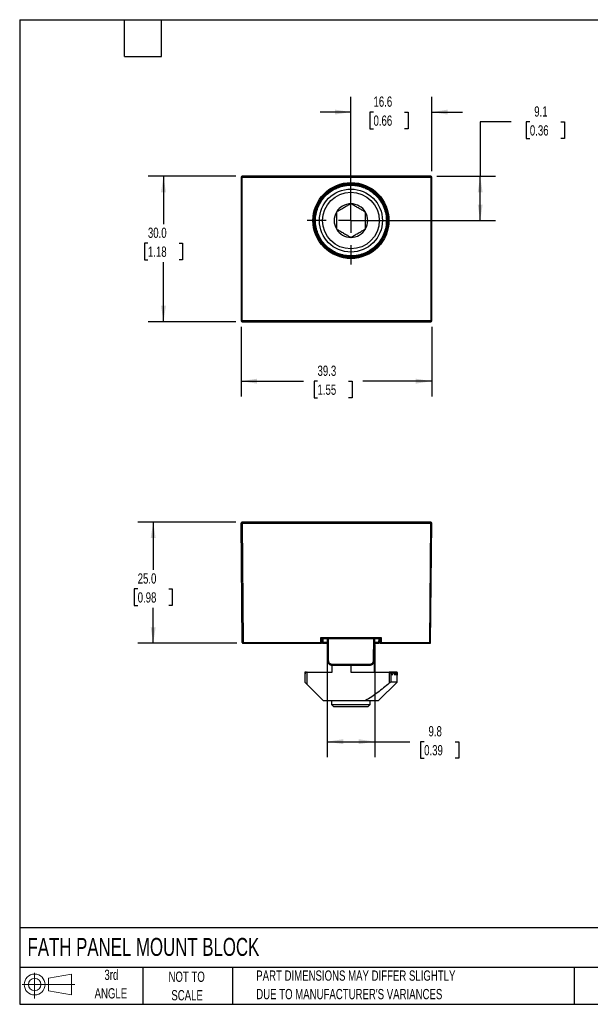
# Model space of a CAD drawing. Header units: millimetres. Extents: x 6 to 273, y 6 to 210.
# Tile 1 of 2: x 6 to 124, y 6 to 210. Entities that reach past the tile are written whole.
import ezdxf

# ---------------------------------------------------------------- set-up
doc = ezdxf.new("R2010")
doc.units = ezdxf.units.MM
doc.linetypes.add('CENTERX2', pattern=[20.32, 12.7, -2.54, 2.54, -2.54])
doc.layers.add('CENTER', color=40, linetype='CENTERX2')
doc.layers.add('SLD-DEFPOINTS', color=7, linetype='Continuous')
doc.layers.add('DIMENSIONS', color=140, linetype='Continuous', lineweight=25)
doc.layers.add('TEXT', color=140, linetype='Continuous', lineweight=25)
doc.styles.add('SLDTEXTSTYLE0', font='TXT', dxfattribs={"width": 0.7})
doc.dimstyles.new('SLDDIMSTYLE0', dxfattribs={"dimtxt": 2.158008, "dimasz": 3.302, "dimexe": 0, "dimexo": 0.0625, "dimgap": 0.539502, "dimtad": 0, "dimtih": 1, "dimtoh": 1, "dimrnd": 1e-09, "dimzin": 12, "dimdsep": 46, "dimtxsty": 'SLDTEXTSTYLE0', "dimsah": 1, "dimcen": 0.09, "dimadec": 0, "dimazin": 3, "dimtfac": 1, "dimtofl": 0, "dimtmove": 0, "dimatfit": 3, "dimfxl": 0, "dimfrac": 2, "dimtolj": 1, "dimtzin": 12, "dimarcsym": 0})
doc.dimstyles.new('SLDDIMSTYLE1', dxfattribs={"dimtxt": 2.158008, "dimasz": 3.302, "dimexe": 0, "dimexo": 0.0625, "dimgap": 0.539502, "dimtad": 0, "dimtih": 1, "dimtoh": 1, "dimrnd": 1e-09, "dimzin": 4, "dimdsep": 46, "dimtxsty": 'SLDTEXTSTYLE0', "dimsah": 1, "dimcen": 0.09, "dimadec": 0, "dimazin": 1, "dimtfac": 1, "dimtofl": 0, "dimtmove": 0, "dimatfit": 3, "dimfxl": 0, "dimfrac": 2, "dimtolj": 1, "dimtzin": 12, "dimarcsym": 0})
doc.dimstyles.new('SLDDIMSTYLE2', dxfattribs={"dimtxt": 2.158008, "dimasz": 3.302, "dimexe": 0, "dimexo": 0.0625, "dimgap": 0.539502, "dimtad": 0, "dimtih": 1, "dimtoh": 1, "dimrnd": 1e-09, "dimzin": 12, "dimdsep": 46, "dimtxsty": 'SLDTEXTSTYLE0', "dimsah": 1, "dimcen": 0.09, "dimadec": 0, "dimazin": 3, "dimtfac": 1, "dimtmove": 0, "dimatfit": 0, "dimfxl": 0, "dimfrac": 2, "dimtolj": 1, "dimtzin": 12, "dimarcsym": 0})

# ---------------------------------------------------------------- blocks, each defined once
blk = doc.blocks.new('Block11')
at = {"color": 7, "linetype": 'Continuous', "lineweight": 18}
for p, q in [((2.59, 5.31), (2.59, 0)), ((5.48, 4.17), (10.18, 5.03)), ((5.48, 1.6), (5.48, 4.17)), ((10.18, 5.03), (10.18, 0.73)), ((0, 2.88), (10.87, 2.88)), ((5.48, 1.6), (10.18, 0.73))]:
    blk.add_line(p, q, dxfattribs=at)
for radius in [2.15, 1.29]:
    blk.add_circle((2.59, 2.88), radius, dxfattribs=at)
blk = doc.blocks.new('Block12')
at = {"layer": 'SLD-DEFPOINTS'}
blk.add_blockref('Block11', (0, 0), dxfattribs=at)
blk = doc.blocks.new('SW_NOTE_0_2')
at = {"layer": 'TEXT', "color": 0, "char_height": 2.1167, "attachment_point": 1, "style": 'SLDTEXTSTYLE0'}
for s, insert in [('PART DIMENSIONS MAY DIFFER SLIGHTLY', (0, 2.73)), ("DUE TO MANUFACTURER'S VARIANCES", (0, -1.09))]:
    blk.add_mtext(s, dxfattribs=dict(at, insert=insert))
blk = doc.blocks.new('SW_NOTE_0_3')
at = {"layer": 'TEXT', "color": 0, "char_height": 2.117, "attachment_point": 2, "style": 'SLDTEXTSTYLE0'}
for s, insert in [('NOT TO', (5.26, 2.73)), ('SCALE', (5.35, -1.09))]:
    blk.add_mtext(s, dxfattribs=dict(at, insert=insert))
blk = doc.blocks.new('SW_NOTE_0_4')
at = {"layer": 'TEXT', "color": 0, "char_height": 2.117, "attachment_point": 2, "style": 'SLDTEXTSTYLE0'}
for s, insert in [('3rd', (2.32, 2.73)), ('ANGLE', (2.22, -1.09))]:
    blk.add_mtext(s, dxfattribs=dict(at, insert=insert))
blk = doc.blocks.new('_D')
at = {"layer": 'DIMENSIONS'}
for p, q in [((69.74, 80.58), (69.74, 57.38)), ((79.54, 80.58), (79.54, 57.38)), ((69.74, 60.55), (79.54, 60.55)), ((79.54, 60.55), (86.81, 60.55)), ((89.73, 60.55), (89.01, 60.55)), ((89.01, 60.55), (89.01, 57.12)), ((96.14, 60.55), (96.87, 60.55)), ((96.87, 60.55), (96.87, 57.12)), ((89.01, 57.12), (89.73, 57.12)), ((96.87, 57.12), (96.14, 57.12))]:
    blk.add_line(p, q, dxfattribs=at)
for points in [[(69.74, 60.55), (73.04, 60.04), (73.04, 61.06)], [(79.54, 60.55), (76.24, 61.06), (76.24, 60.04)]]:
    blk.add_solid(points, dxfattribs=at)
at = {"layer": 'DIMENSIONS', "char_height": 2.117, "attachment_point": 1, "style": 'SLDTEXTSTYLE0'}
for s, insert in [('9.8', (90.63, 63.76)), ('0.39', (89.73, 59.85))]:
    blk.add_mtext(s, dxfattribs=dict(at, insert=insert))
blk = doc.blocks.new('_D_1')
at = {"layer": 'DIMENSIONS'}
for p, q in [((50.92, 105.85), (30.7, 105.85)), ((33.87, 105.85), (33.87, 95.99)), ((30.67, 92.08), (29.94, 92.08)), ((29.94, 92.08), (29.94, 88.65)), ((37.08, 92.08), (37.8, 92.08)), ((37.8, 92.08), (37.8, 88.65)), ((29.94, 88.65), (30.67, 88.65)), ((33.87, 80.85), (33.87, 88.17)), ((37.8, 88.65), (37.08, 88.65)), ((51.13, 80.85), (30.7, 80.85))]:
    blk.add_line(p, q, dxfattribs=at)
for points in [[(33.87, 105.85), (33.36, 102.55), (34.38, 102.55)], [(33.87, 80.85), (34.38, 84.15), (33.36, 84.15)]]:
    blk.add_solid(points, dxfattribs=at)
at = {"layer": 'DIMENSIONS', "char_height": 2.117, "attachment_point": 1, "style": 'SLDTEXTSTYLE0'}
for s, insert in [('25.0', (30.67, 95.29)), ('0.98', (30.67, 91.38))]:
    blk.add_mtext(s, dxfattribs=dict(at, insert=insert))
blk = doc.blocks.new('_D_5')
at = {"layer": 'DIMENSIONS'}
for p, q in [((107.64, 188.46), (101.29, 188.46)), ((101.29, 188.46), (101.29, 177.23)), ((111.53, 188.46), (110.8, 188.46)), ((110.8, 188.46), (110.8, 185.03)), ((117.94, 188.46), (118.66, 188.46)), ((118.66, 188.46), (118.66, 185.03)), ((110.8, 185.03), (111.53, 185.03)), ((118.66, 185.03), (117.94, 185.03)), ((92.36, 177.23), (104.46, 177.23)), ((101.29, 168.1), (101.29, 177.23)), ((75.91, 168.1), (104.46, 168.1))]:
    blk.add_line(p, q, dxfattribs=at)
for points in [[(101.29, 177.23), (100.78, 173.92), (101.79, 173.92)], [(101.29, 168.1), (101.79, 171.4), (100.78, 171.4)]]:
    blk.add_solid(points, dxfattribs=at)
at = {"layer": 'DIMENSIONS', "char_height": 2.117, "attachment_point": 1, "style": 'SLDTEXTSTYLE0'}
for s, insert in [('9.1', (112.43, 191.67)), ('0.36', (111.53, 187.76))]:
    blk.add_mtext(s, dxfattribs=dict(at, insert=insert))
blk = doc.blocks.new('_D_6')
at = {"layer": 'DIMENSIONS'}
for p, q in [((74.64, 169.37), (74.64, 193.66)), ((91.29, 178.3), (91.29, 193.66)), ((74.64, 190.49), (68.29, 190.49)), ((79.29, 190.49), (78.56, 190.49)), ((78.56, 190.49), (78.56, 187.06)), ((85.7, 190.49), (86.42, 190.49)), ((86.42, 190.49), (86.42, 187.06)), ((91.29, 190.49), (97.64, 190.49)), ((78.56, 187.06), (79.29, 187.06)), ((86.42, 187.06), (85.7, 187.06))]:
    blk.add_line(p, q, dxfattribs=at)
for points in [[(74.64, 190.49), (71.34, 190.99), (71.34, 189.98)], [(91.29, 190.49), (94.59, 189.98), (94.59, 190.99)]]:
    blk.add_solid(points, dxfattribs=at)
at = {"layer": 'DIMENSIONS', "char_height": 2.117, "attachment_point": 1, "style": 'SLDTEXTSTYLE0'}
for s, insert in [('16.6', (79.29, 193.7)), ('0.66', (79.29, 189.78))]:
    blk.add_mtext(s, dxfattribs=dict(at, insert=insert))
blk = doc.blocks.new('_D_7')
at = {"layer": 'DIMENSIONS'}
for p, q in [((51.99, 146.16), (51.99, 131.78)), ((91.29, 146.16), (91.29, 131.78)), ((51.99, 134.95), (64.83, 134.95)), ((67.75, 134.95), (67.03, 134.95)), ((67.03, 134.95), (67.03, 131.52)), ((74.17, 134.95), (74.89, 134.95)), ((74.89, 134.95), (74.89, 131.52)), ((91.29, 134.95), (77.09, 134.95)), ((67.03, 131.52), (67.75, 131.52)), ((74.89, 131.52), (74.17, 131.52))]:
    blk.add_line(p, q, dxfattribs=at)
for points in [[(51.99, 134.95), (55.29, 134.44), (55.29, 135.46)], [(91.29, 134.95), (87.98, 135.46), (87.98, 134.44)]]:
    blk.add_solid(points, dxfattribs=at)
at = {"layer": 'DIMENSIONS', "char_height": 2.117, "attachment_point": 1, "style": 'SLDTEXTSTYLE0'}
for s, insert in [('39.3', (67.75, 138.16)), ('1.55', (67.75, 134.25))]:
    blk.add_mtext(s, dxfattribs=dict(at, insert=insert))
blk = doc.blocks.new('_D_8')
at = {"layer": 'DIMENSIONS'}
for p, q in [((50.92, 177.23), (32.81, 177.23)), ((35.99, 177.23), (35.99, 167.34)), ((32.78, 163.43), (32.06, 163.43)), ((32.06, 163.43), (32.06, 160)), ((39.2, 163.43), (39.92, 163.43)), ((39.92, 163.43), (39.92, 160)), ((32.06, 160), (32.78, 160)), ((35.99, 147.23), (35.99, 159.51)), ((39.92, 160), (39.2, 160)), ((50.92, 147.23), (32.81, 147.23))]:
    blk.add_line(p, q, dxfattribs=at)
for points in [[(35.99, 177.23), (35.48, 173.92), (36.5, 173.92)], [(35.99, 147.23), (36.5, 150.53), (35.48, 150.53)]]:
    blk.add_solid(points, dxfattribs=at)
at = {"layer": 'DIMENSIONS', "char_height": 2.117, "attachment_point": 1, "style": 'SLDTEXTSTYLE0'}
for s, insert in [('30.0', (32.78, 166.64)), ('1.18', (32.78, 162.73))]:
    blk.add_mtext(s, dxfattribs=dict(at, insert=insert))
blk = doc.blocks.new('SW_CENTERMARKSYMBOL_1')
at = {"layer": 'CENTER', "color": 0}
for p, q in [((0, 5.08), (0, 9.04)), ((0, 0), (0, 2.54)), ((-5.08, 0), (-9.04, 0)), ((0, 0), (-2.54, 0)), ((0, 0), (0, -2.54)), ((0, 0), (2.54, 0)), ((5.08, 0), (9.04, 0)), ((0, -5.08), (0, -9.04))]:
    blk.add_line(p, q, dxfattribs=at)

msp = doc.modelspace()

# ---------------------------------------------------------------- linework, layer by layer
for p, q in [((51.989, 177.025), (51.989, 147.429)), ((52.189, 177.025), (51.989, 177.025)), ((52.189, 177.225), (52.189, 177.025)), ((91.086, 177.225), (52.189, 177.225)), ((52.189, 147.429), (52.189, 177.025)), ((52.189, 177.025), (91.086, 177.025)), ((91.086, 177.025), (91.086, 177.225)), ((91.086, 177.025), (91.086, 147.429)), ((91.286, 177.025), (91.086, 177.025)), ((91.286, 147.429), (91.286, 177.025)), ((51.989, 147.429), (52.189, 147.429)), ((91.086, 147.429), (52.189, 147.429)), ((52.189, 147.429), (52.189, 147.229)), ((52.189, 147.229), (91.086, 147.229)), ((91.086, 147.429), (91.286, 147.429)), ((91.086, 147.229), (91.086, 147.429)), ((52.189, 105.848), (52.189, 105.648)), ((91.086, 105.848), (52.189, 105.848)), ((91.086, 105.646), (91.086, 105.848)), ((52.204, 81.046), (51.989, 105.646)), ((52.189, 105.648), (52.189, 105.646)), ((52.189, 105.646), (91.086, 105.646)), ((52.189, 105.646), (52.404, 81.046)), ((90.871, 81.046), (91.086, 105.646)), ((91.071, 81.046), (91.286, 105.646)), ((68.438, 82.046), (80.838, 82.046)), ((68.438, 81.046), (68.438, 82.046)), ((68.638, 81.848), (80.638, 81.848)), ((68.638, 81.048), (68.638, 81.848)), ((68.732, 81.043), (68.711, 81.848)), ((68.932, 81.048), (68.911, 81.848)), ((69.738, 81.848), (69.777, 77.339)), ((69.938, 81.848), (69.977, 77.339)), ((79.298, 77.339), (79.338, 81.848)), ((79.498, 77.339), (79.538, 81.848)), ((80.364, 81.848), (80.343, 81.048)), ((80.564, 81.848), (80.543, 81.043)), ((80.564, 81.848), (80.595, 81.848)), ((80.638, 81.848), (80.638, 81.048)), ((80.838, 82.046), (80.838, 81.046)), ((52.404, 81.046), (68.438, 81.046)), ((52.404, 81.046), (52.404, 80.848)), ((52.404, 80.848), (68.438, 80.848)), ((68.438, 80.848), (68.438, 81.046)), ((68.732, 81.043), (68.932, 81.048)), ((68.932, 81.048), (68.932, 80.848)), ((69.745, 81.048), (68.932, 81.048)), ((68.932, 80.848), (69.746, 80.848)), ((79.529, 80.848), (80.343, 80.848)), ((80.343, 81.048), (79.531, 81.048)), ((80.343, 81.048), (80.343, 80.848)), ((80.343, 81.048), (80.543, 81.043)), ((80.838, 81.046), (90.871, 81.046)), ((80.838, 81.046), (80.838, 80.848)), ((80.838, 80.848), (90.871, 80.848)), ((90.871, 80.848), (90.871, 81.046)), ((69.788, 74.898), (69.788, 77.288)), ((79.488, 74.898), (79.488, 77.288)), ((70.777, 76.546), (78.498, 76.546)), ((70.777, 76.348), (70.777, 76.546)), ((70.777, 76.348), (78.498, 76.348)), ((70.788, 74.898), (70.788, 76.348)), ((74.638, 76.348), (74.638, 74.898)), ((78.498, 76.348), (78.498, 76.546)), ((65.459, 74.865), (65.138, 74.865)), ((65.138, 74.865), (65.138, 74.807)), ((65.138, 74.807), (65.138, 74.398)), ((65.138, 74.807), (65.349, 74.807)), ((65.138, 74.398), (65.138, 72.848)), ((65.638, 72.348), (65.638, 74.898)), ((65.638, 74.898), (70.788, 74.898)), ((74.638, 74.898), (82.517, 74.898)), ((82.517, 74.898), (82.517, 72.6)), ((83.638, 74.898), (82.517, 74.898)), ((83.469, 74.865), (82.695, 74.865)), ((82.805, 74.807), (83.412, 74.807)), ((82.954, 72.848), (82.954, 74.64)), ((83.903, 74.865), (83.469, 74.865)), ((83.524, 74.807), (83.869, 74.807)), ((84.112, 74.865), (83.903, 74.865)), ((83.933, 74.807), (84.1, 74.807)), ((84.138, 74.865), (84.112, 74.865)), ((84.121, 74.807), (84.138, 74.807)), ((84.138, 74.807), (84.138, 74.865)), ((84.138, 74.807), (84.138, 74.248)), ((84.138, 72.848), (84.138, 74.248)), ((65.138, 72.848), (65.638, 72.348)), ((68.938, 69.048), (65.638, 72.348)), ((80.338, 69.048), (84.138, 72.848)), ((84.138, 72.848), (82.954, 72.848)), ((68.938, 69.048), (77.632, 69.048)), ((70.638, 69.048), (70.638, 68.256)), ((70.638, 68.256), (71.146, 67.748)), ((70.638, 68.256), (78.638, 68.256)), ((78.13, 67.748), (71.146, 67.748)), ((77.632, 69.048), (80.338, 69.048)), ((78.13, 67.748), (78.638, 68.256)), ((78.638, 68.256), (78.638, 69.048))]:
    msp.add_line(p, q)
at = {"color": 7, "linetype": 'Continuous', "lineweight": 18}
for p, q in [((69.738, 81.848), (69.777, 77.339)), ((79.498, 77.339), (79.538, 81.848))]:
    msp.add_line(p, q, dxfattribs=at)
for radius in [7.638, 7.503, 6.5, 5.85]:
    msp.add_circle((74.638, 168.097), radius)
for centre, radius, start, end in [((52.189, 177.025), 0.2, 90, 180), ((91.086, 177.025), 0.2, 0, 90), ((74.638, 168.097), 3.464, 90, 150), ((74.638, 168.097), 3.464, 30, 90), ((74.638, 168.097), 3.464, 150, 210), ((74.638, 168.097), 3.464, 330, 30), ((74.638, 168.097), 3.464, 210, 270), ((74.638, 168.097), 3.464, 270, 330), ((52.189, 147.429), 0.2, 180, 270), ((91.086, 147.429), 0.2, 270.00511, 359.99489), ((52.189, 105.648), 0.2, 90, 180.5), ((91.086, 105.648), 0.2, 0, 90), ((52.089, 111.376), 5.731, 269.0002, 270.9998), ((91.186, 111.376), 5.731, 269.0002, 270.9998), ((91.086, 105.648), 0.2, 359.5, 0), ((52.304, 86.776), 5.731, 269.0002, 270.9998), ((52.404, 81.048), 0.2, 180.5, 270), ((68.488, 86.777), 5.731, 269.50017, 271.49979), ((68.438, 81.048), 0.2, 270, 0), ((68.932, 81.048), 0.2, 181.5, 270), ((80.343, 81.048), 0.2, 270, 358.5), ((80.788, 86.777), 5.731, 268.50021, 270.49983), ((80.838, 81.048), 0.2, 180, 270), ((90.971, 86.776), 5.731, 269.0002, 270.9998), ((90.871, 81.048), 0.2, 270, 359.5), ((69.877, 83.069), 5.731, 269.0002, 270.9998), ((79.398, 83.069), 5.731, 269.0002, 270.9998), ((65.638, 74.398), 0.5, 90, 180), ((82.517, 74.398), 0.5, 28.90333, 90), ((74.638, 78.448), 9.5, 333.76172, 337.46129), ((74.638, 71.448), 9.5, 17.14176, 20.70366), ((83.638, 74.398), 0.5, 69.11769, 90), ((74.638, 77.048), 9.5, 342.85824, 346.35301), ((74.638, 72.848), 9.5, 8.47445, 11.89777), ((74.638, 75.648), 9.5, 351.52555, 354.91862), ((74.638, 74.248), 9.5, 0, 3.37081)]:
    msp.add_arc(centre, radius, start, end)
for centre, major_axis, start_param, end_param in [((68.438, 82.048), (-0.2, 0.2), 1.5751596, 3.1372297), ((80.838, 82.048), (0.2, 0.2), 3.145956, 4.7080257)]:
    msp.add_ellipse(centre, major_axis=major_axis, ratio=0.0043634, start_param=start_param, end_param=end_param)
for points, knots in [([(74.638, 160.259), (72.559, 160.259), (70.565, 161.085), (67.625, 164.025), (66.8, 166.018), (66.8, 170.176), (67.625, 172.169), (70.565, 175.109), (72.559, 175.935), (74.638, 175.935)], [0, 0, 0, 0, 0.25, 0.25, 0.5, 0.5, 0.75, 0.75, 1, 1, 1, 1]), ([(74.638, 160.794), (74.548, 160.794), (74.37, 160.796), (74.103, 160.812), (73.837, 160.836), (73.572, 160.87), (73.164, 160.938), (72.616, 161.067), (71.936, 161.299), (71.272, 161.601), (70.413, 162.103), (69.436, 162.896), (68.488, 164.064), (67.81, 165.373), (67.418, 166.734), (67.293, 168.097), (67.418, 169.46), (67.81, 170.821), (68.488, 172.13), (69.436, 173.298), (70.413, 174.091), (71.272, 174.593), (71.936, 174.895), (72.616, 175.127), (73.221, 175.27), (73.748, 175.35), (74.192, 175.393), (74.489, 175.398), (74.638, 175.4)], [0, 0, 0, 0, 0.0116738, 0.023326, 0.0349722, 0.0466282, 0.0583094, 0.089194, 0.1201015, 0.1522738, 0.1844691, 0.2501183, 0.3157676, 0.3800526, 0.4417717, 0.5000028, 0.5582339, 0.6199531, 0.6842381, 0.7498874, 0.8155366, 0.8477089, 0.8799042, 0.9107888, 0.9416963, 0.9611378, 0.9805482, 1, 1, 1, 1]), ([(74.638, 175.935), (76.716, 175.935), (78.71, 175.109), (81.65, 172.169), (82.475, 170.176), (82.475, 166.018), (81.65, 164.025), (78.71, 161.085), (76.716, 160.259), (74.638, 160.259)], [0, 0, 0, 0, 0.25, 0.25, 0.5, 0.5, 0.75, 0.75, 1, 1, 1, 1]), ([(74.638, 175.4), (74.727, 175.4), (74.905, 175.398), (75.172, 175.382), (75.438, 175.358), (75.703, 175.324), (76.112, 175.256), (76.659, 175.127), (77.339, 174.895), (78.003, 174.593), (78.862, 174.091), (79.839, 173.298), (80.787, 172.13), (81.466, 170.821), (81.857, 169.46), (81.982, 168.097), (81.857, 166.734), (81.466, 165.373), (80.787, 164.064), (79.839, 162.896), (78.862, 162.103), (78.003, 161.601), (77.34, 161.299), (76.659, 161.067), (76.054, 160.924), (75.527, 160.844), (75.083, 160.801), (74.786, 160.796), (74.638, 160.794)], [0, 0, 0, 0, 0.0116738, 0.023326, 0.0349722, 0.0466282, 0.0583094, 0.089194, 0.1201015, 0.1522738, 0.1844691, 0.2501183, 0.3157676, 0.3800526, 0.4417717, 0.5000028, 0.5582339, 0.6199531, 0.6842381, 0.7498874, 0.8155366, 0.8477089, 0.8799042, 0.9107888, 0.9416963, 0.9611378, 0.9805482, 1, 1, 1, 1]), ([(74.638, 171.561), (74.403, 171.426), (74.163, 171.287), (73.791, 171.072), (73.665, 170.999), (73.407, 170.851), (73.274, 170.774), (72.881, 170.547), (72.624, 170.398), (72.116, 170.105), (71.873, 169.965), (71.638, 169.829)], [0, 0, 0, 0, 0.25, 0.25, 0.375, 0.375, 0.5, 0.5, 0.75, 0.75, 1, 1, 1, 1]), ([(77.638, 169.829), (77.403, 169.964), (77.163, 170.103), (76.791, 170.318), (76.665, 170.391), (76.407, 170.54), (76.274, 170.616), (75.881, 170.843), (75.624, 170.992), (75.116, 171.285), (74.873, 171.425), (74.638, 171.561)], [0, 0, 0, 0, 0.25, 0.25, 0.375, 0.375, 0.5, 0.5, 0.75, 0.75, 1, 1, 1, 1]), ([(71.638, 169.829), (71.638, 169.558), (71.638, 169.282), (71.638, 168.852), (71.638, 168.706), (71.638, 168.408), (71.638, 168.255), (71.638, 167.801), (71.638, 167.504), (71.638, 166.918), (71.638, 166.637), (71.638, 166.365)], [0, 0, 0, 0, 0.25, 0.25, 0.375, 0.375, 0.5, 0.5, 0.75, 0.75, 1, 1, 1, 1]), ([(77.638, 166.365), (77.638, 166.636), (77.638, 166.912), (77.638, 167.342), (77.638, 167.488), (77.638, 167.786), (77.638, 167.939), (77.638, 168.393), (77.638, 168.69), (77.638, 169.276), (77.638, 169.557), (77.638, 169.829)], [0, 0, 0, 0, 0.25, 0.25, 0.375, 0.375, 0.5, 0.5, 0.75, 0.75, 1, 1, 1, 1]), ([(71.638, 166.365), (71.872, 166.23), (72.112, 166.091), (72.484, 165.876), (72.61, 165.803), (72.868, 165.654), (73.001, 165.578), (73.394, 165.351), (73.651, 165.202), (74.159, 164.909), (74.402, 164.769), (74.638, 164.633)], [0, 0, 0, 0, 0.25, 0.25, 0.375, 0.375, 0.5, 0.5, 0.75, 0.75, 1, 1, 1, 1]), ([(74.638, 164.633), (74.872, 164.768), (75.111, 164.906), (75.483, 165.121), (75.609, 165.194), (75.867, 165.343), (75.999, 165.419), (76.396, 165.648), (76.653, 165.797), (77.157, 166.088), (77.402, 166.229), (77.638, 166.365)], [0, 0, 0, 0, 0.25, 0.25, 0.375, 0.375, 0.5, 0.5, 0.75, 0.75, 1, 1, 1, 1]), ([(69.777, 77.339), (69.778, 77.306), (69.781, 77.242), (69.796, 77.147), (69.82, 77.056), (69.851, 76.969), (69.889, 76.888), (69.932, 76.812), (69.981, 76.741), (70.034, 76.677), (70.091, 76.619), (70.151, 76.567), (70.213, 76.522), (70.276, 76.482), (70.341, 76.448), (70.405, 76.42), (70.47, 76.396), (70.534, 76.378), (70.597, 76.364), (70.658, 76.355), (70.718, 76.349), (70.758, 76.348), (70.777, 76.348)], [0, 0, 0, 0, 0.0630047, 0.1245673, 0.1847396, 0.2435393, 0.3009684, 0.3570264, 0.4117203, 0.4650707, 0.5171064, 0.5677593, 0.6170366, 0.664961, 0.7115405, 0.7567759, 0.8006652, 0.8432072, 0.8844039, 0.9242609, 0.9627883, 1, 1, 1, 1]), ([(69.977, 77.339), (69.979, 77.13), (70.066, 76.925), (70.362, 76.631), (70.568, 76.546), (70.777, 76.546)], [0, 0, 0, 0, 0.5, 0.5, 1, 1, 1, 1]), ([(78.498, 76.546), (78.707, 76.546), (78.914, 76.631), (79.209, 76.925), (79.296, 77.13), (79.298, 77.339)], [0, 0, 0, 0, 0.5, 0.5, 1, 1, 1, 1]), ([(78.498, 76.348), (78.531, 76.349), (78.598, 76.351), (78.701, 76.367), (78.807, 76.395), (78.915, 76.437), (79.022, 76.494), (79.127, 76.567), (79.225, 76.656), (79.314, 76.764), (79.389, 76.888), (79.448, 77.027), (79.489, 77.179), (79.495, 77.285), (79.498, 77.339)], [0, 0, 0, 0, 0.06276291, 0.12920552, 0.19937338, 0.27328086, 0.3509218, 0.43230271, 0.51749884, 0.60641676, 0.69908231, 0.7955499, 0.89582356, 1, 1, 1, 1]), ([(83.159, 74.248), (83.126, 74.314), (83.06, 74.445), (82.989, 74.575), (82.954, 74.64)], [0, 0, 0, 0, 0.5050472, 1, 1, 1, 1]), ([(83.412, 74.807), (83.428, 74.845), (83.449, 74.865), (83.49, 74.865), (83.51, 74.845), (83.524, 74.807)], [0, 0, 0, 0, 0.5, 0.5, 1, 1, 1, 1]), ([(83.869, 74.807), (83.878, 74.844), (83.891, 74.865), (83.914, 74.865), (83.926, 74.844), (83.933, 74.807)], [0, 0, 0, 0, 0.5, 0.5, 1, 1, 1, 1]), ([(84.1, 74.807), (84.102, 74.821), (84.105, 74.849), (84.109, 74.866), (84.111, 74.863), (84.112, 74.863)], [0, 0, 0, 0, 0.43058, 0.8611345, 1, 1, 1, 1]), ([(82.517, 72.6), (81.748, 71.945), (80.969, 71.306), (79.762, 70.398), (79.353, 70.105), (78.513, 69.548), (78.082, 69.285), (77.632, 69.048)], [0, 0, 0, 0, 0.5, 0.5, 0.75, 0.75, 1, 1, 1, 1]), ([(82.954, 72.848), (82.905, 72.848), (82.831, 72.818), (82.674, 72.725), (82.593, 72.665), (82.517, 72.6)], [0, 0, 0, 0, 0.5, 0.5, 1, 1, 1, 1])]:
    msp.add_open_spline(points, degree=3, knots=knots)
msp.add_open_spline([(84.115, 74.86), (84.118, 74.851), (84.12, 74.833), (84.121, 74.807)], degree=3)
at = {"layer": 'TEXT'}
for p, q in [((6.35, 209.55), (273.05, 209.55)), ((6.35, 209.55), (6.35, 6.35)), ((27.94, 201.93), (27.94, 209.55)), ((35.56, 201.93), (35.56, 209.55)), ((27.94, 201.93), (35.56, 201.93)), ((273.05, 22.126), (6.35, 22.126)), ((273.05, 13.97), (6.35, 13.97)), ((31.75, 13.97), (31.75, 6.35)), ((50.212, 13.97), (50.212, 6.35)), ((120.646, 13.97), (120.646, 6.35)), ((6.35, 6.35), (273.05, 6.35))]:
    msp.add_line(p, q, dxfattribs=at)

# ---------------------------------------------------------------- block references
at = {"layer": 'CENTER'}
msp.add_blockref('SW_CENTERMARKSYMBOL_1', (74.638, 168.097), dxfattribs=at)
at = {"layer": 'SLD-DEFPOINTS'}
msp.add_blockref('Block12', (6.838, 7.554), dxfattribs=at)
at = {"layer": 'TEXT'}
for name, p in [('SW_NOTE_0_4', (22.932, 10.765)), ('SW_NOTE_0_3', (35.51, 10.371)), ('SW_NOTE_0_2', (55.119, 10.607))]:
    msp.add_blockref(name, p, dxfattribs=at)

# ---------------------------------------------------------------- texts
at = {"layer": 'TEXT', "insert": (7.966, 20.05), "char_height": 3.70417, "attachment_point": 1, "style": 'SLDTEXTSTYLE0'}
msp.add_mtext('FATH PANEL MOUNT BLOCK', dxfattribs=at)

# ---------------------------------------------------------------- dimensions: what is measured, and where the dimension line sits
at = {"layer": 'DIMENSIONS'}
for base, p1, p2, dimstyle, picture, middle in [((74.638, 190.485), (91.286, 177.025), (74.638, 168.097), 'SLDDIMSTYLE2', '_D_6', (82.493, 190.485)), ((91.286, 134.95), (51.989, 147.429), (91.286, 147.429), 'SLDDIMSTYLE0', '_D_7', (70.961, 134.95)), ((79.538, 60.552), (69.738, 81.848), (79.538, 81.848), 'SLDDIMSTYLE0', '_D', (92.938, 60.552))]:
    dim = msp.add_linear_dim(base=base, p1=p1, p2=p2, dimstyle=dimstyle, dxfattribs=at)
    dim.commit()
    dim.dimension.update_dxf_attribs({"geometry": picture, "text_midpoint": middle, "dimtype": 160})
for base, p1, p2, dimstyle, picture, middle in [((101.286, 177.225), (74.638, 168.097), (91.086, 177.225), 'SLDDIMSTYLE0', '_D_5', (101.286, 188.459)), ((35.989, 177.225), (52.189, 147.229), (52.189, 177.225), 'SLDDIMSTYLE1', '_D_8', (35.989, 163.427)), ((33.872, 105.848), (52.404, 80.848), (52.189, 105.848), 'SLDDIMSTYLE1', '_D_1', (33.872, 92.081))]:
    dim = msp.add_linear_dim(base=base, p1=p1, p2=p2, angle=90, dimstyle=dimstyle, dxfattribs=at)
    dim.commit()
    dim.dimension.update_dxf_attribs({"geometry": picture, "text_midpoint": middle, "dimtype": 160})

doc.saveas('drawing.dxf')
